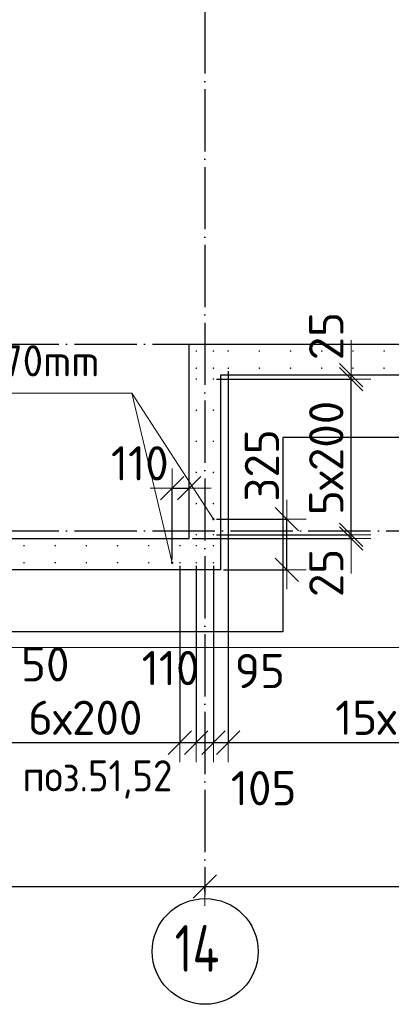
# Model space of a CAD drawing. Header units: millimetres. Extents: x 123094 to 184385, y 26948 to 48500.
# Tile 45 of 108: x 141852 to 144236, y 26958 to 33284. Entities that reach past the tile are written whole.
import ezdxf

# ---------------------------------------------------------------- set-up
doc = ezdxf.new("R2010")
doc.units = ezdxf.units.MM
doc.header["$PDMODE"] = 65
doc.linetypes.add('______11', pattern=[500, 400, -50, 0, -50])
doc.linetypes.add('______5', pattern=[1100, 800, -100, 100, -100])
for name, color, linetype, lineweight in [('Standard', 7, 'Continuous', 25), ('Арм.стержн. Выпуски', 180, 'Continuous', 35), ('Размерная линия_ общее', 7, 'Continuous', 13), ('Стена_ общее', 7, 'Continuous', 35), ('Фундамент_ общее', 7, 'Continuous', 35)]:
    doc.layers.add(name, color=color, linetype=linetype, lineweight=lineweight)
doc.layers.add('Осевая линия_ общее', color=7, linetype='______5', lineweight=13, true_color=0xa0a0a0)
doc.styles.add('ISOCPEUR', font='ISOCPEUR')
doc.dimstyles.new('DIMSTYLE_3', dxfattribs={"dimtxt": 220, "dimasz": 250, "dimexe": 0, "dimexo": 0, "dimgap": 110, "dimtad": 2, "dimdec": 0, "dimrnd": 5, "dimzin": 12, "dimdsep": 46, "dimtxsty": 'ISOCPEUR', "dimblk1": 'ALL_ML_STRICH', "dimblk2": 'ALL_ML_STRICH', "dimsah": 1, "dimcen": 0, "dimclrd": 7, "dimclre": 256, "dimclrt": 7, "dimadec": 0, "dimazin": 0, "dimtfac": 1, "dimtdec": 0, "dimtix": 1, "dimtmove": 2, "dimatfit": 3, "dimfxl": 0, "dimtzin": 0, "dimlwd": 0, "dimlwe": -3, "dimarcsym": 0})
doc.dimstyles.new('DIMSTYLE_5', dxfattribs={"dimtxt": 220, "dimasz": 250, "dimexe": 0, "dimexo": 0, "dimgap": 110, "dimtad": 2, "dimdec": 0, "dimrnd": 5, "dimzin": 12, "dimdsep": 46, "dimtxsty": 'ISOCPEUR', "dimblk1": 'ALL_ML_STRICH', "dimblk2": 'ALL_ML_STRICH', "dimsah": 1, "dimcen": 0, "dimclrd": 7, "dimclre": 256, "dimclrt": 7, "dimadec": 0, "dimazin": 0, "dimtfac": 1, "dimtdec": 0, "dimtix": 1, "dimtmove": 2, "dimatfit": 3, "dimfxl": 0, "dimtvp": 1.2, "dimtzin": 0, "dimlwd": 0, "dimlwe": -3, "dimarcsym": 0})
doc.dimstyles.new('DIMSTYLE_7', dxfattribs={"dimtxt": 220, "dimasz": 250, "dimexe": 0, "dimexo": 0, "dimgap": 110, "dimtad": 0, "dimdec": 0, "dimrnd": 5, "dimzin": 12, "dimdsep": 46, "dimtxsty": 'ISOCPEUR', "dimblk1": 'ALL_ML_STRICH', "dimblk2": 'ALL_ML_STRICH', "dimsah": 1, "dimcen": 0, "dimclrd": 7, "dimclre": 256, "dimclrt": 7, "dimadec": 0, "dimazin": 0, "dimtfac": 1, "dimtdec": 0, "dimtix": 1, "dimtmove": 2, "dimatfit": 3, "dimfxl": 0, "dimtvp": 1.2, "dimtzin": 0, "dimlwd": 0, "dimlwe": -3, "dimarcsym": 0})

# ---------------------------------------------------------------- blocks, each defined once
blk = doc.blocks.new('ALL_ML_STRICH')
at = {"color": 0, "linetype": 'ByBlock', "lineweight": -2}
for p, q in [((-0.3, -0.3), (0.3, 0.3)), ((0, -0.5), (0, 0.5)), ((-1, 0), (0.5, 0))]:
    blk.add_line(p, q, dxfattribs=at)
blk = doc.blocks.new('*D31')
at = {"layer": 'DEFPOINTS', "color": 7, "linetype": 'Continuous', "lineweight": 13, "transparency": 33554687}
for p in [(139740, 27715.7), (139740, 27662.1), (143040, 27662.1)]:
    blk.add_point(p, dxfattribs=at)
at = {"layer": 'Размерная линия_ общее', "color": 253, "linetype": 'Continuous', "lineweight": -2, "true_color": 0xa0a0a0, "transparency": 33554687}
for p, q in [((139740, 27682.1), (139740, 27715.7)), ((143040, 27682.1), (143040, 27715.7))]:
    blk.add_line(p, q, dxfattribs=at)
at = {"layer": 'Размерная линия_ общее', "color": 7, "linetype": 'Continuous', "lineweight": -2, "transparency": 33554687}
blk.add_line((139740, 27715.7), (143040, 27715.7), dxfattribs=at)
at = {"layer": 'Размерная линия_ общее', "color": 7, "linetype": 'Continuous', "lineweight": 13, "transparency": 33554687, "xscale": 250, "yscale": 250, "zscale": 250, "rotation": 180}
blk.add_blockref('ALL_ML_STRICH', (139740, 27715.7), dxfattribs=at)
at = {"layer": 'Размерная линия_ общее', "color": 7, "linetype": 'Continuous', "lineweight": 13, "transparency": 33554687, "xscale": 250, "yscale": 250, "zscale": 250}
blk.add_blockref('ALL_ML_STRICH', (143040, 27715.7), dxfattribs=at)
at = {"layer": 'Размерная линия_ общее', "color": 7, "linetype": 'Continuous', "lineweight": 13, "transparency": 33554687, "insert": (141401, 27875.7), "char_height": 220, "width": 880, "attachment_point": 5, "style": 'ISOCPEUR'}
blk.add_mtext('\\A1;{3300}', dxfattribs=at)
blk = doc.blocks.new('*D32')
at = {"layer": 'DEFPOINTS', "color": 7, "linetype": 'Continuous', "lineweight": 13, "transparency": 33554687}
for p in [(143040, 27715.7), (143040, 27662.1), (146340, 27662.1)]:
    blk.add_point(p, dxfattribs=at)
at = {"layer": 'Размерная линия_ общее', "color": 253, "linetype": 'Continuous', "lineweight": -2, "true_color": 0xa0a0a0, "transparency": 33554687}
for p, q in [((143040, 27682.1), (143040, 27715.7)), ((146340, 27682.1), (146340, 27715.7))]:
    blk.add_line(p, q, dxfattribs=at)
at = {"layer": 'Размерная линия_ общее', "color": 7, "linetype": 'Continuous', "lineweight": -2, "transparency": 33554687}
blk.add_line((143040, 27715.7), (146340, 27715.7), dxfattribs=at)
at = {"layer": 'Размерная линия_ общее', "color": 7, "linetype": 'Continuous', "lineweight": 13, "transparency": 33554687, "xscale": 250, "yscale": 250, "zscale": 250, "rotation": 180}
blk.add_blockref('ALL_ML_STRICH', (143040, 27715.7), dxfattribs=at)
at = {"layer": 'Размерная линия_ общее', "color": 7, "linetype": 'Continuous', "lineweight": 13, "transparency": 33554687, "xscale": 250, "yscale": 250, "zscale": 250}
blk.add_blockref('ALL_ML_STRICH', (146340, 27715.7), dxfattribs=at)
at = {"layer": 'Размерная линия_ общее', "color": 7, "linetype": 'Continuous', "lineweight": 13, "transparency": 33554687, "insert": (144701, 27875.7), "char_height": 220, "width": 880, "attachment_point": 5, "style": 'ISOCPEUR'}
blk.add_mtext('\\A1;{3300}', dxfattribs=at)
blk = doc.blocks.new('*D87')
at = {"layer": 'DEFPOINTS', "color": 7, "linetype": 'Continuous', "lineweight": 13, "transparency": 33554687}
for p in [(142830, 30274.4), (142940, 30155.8), (142830, 29795)]:
    blk.add_point(p, dxfattribs=at)
at = {"layer": 'Размерная линия_ общее', "color": 253, "linetype": 'Continuous', "lineweight": -2, "true_color": 0xa0a0a0, "transparency": 33554687}
for p, q in [((142830, 29815), (142830, 30274.4)), ((142940, 30175.8), (142940, 30274.4))]:
    blk.add_line(p, q, dxfattribs=at)
at = {"layer": 'Размерная линия_ общее', "color": 7, "linetype": 'Continuous', "lineweight": -2, "transparency": 33554687}
blk.add_line((142830, 30274.4), (142940, 30274.4), dxfattribs=at)
at = {"layer": 'Размерная линия_ общее', "color": 7, "linetype": 'Continuous', "lineweight": 13, "transparency": 33554687, "xscale": 250, "yscale": 250, "zscale": 250}
blk.add_blockref('ALL_ML_STRICH', (142940, 30274.4), dxfattribs=at)
at = {"layer": 'Размерная линия_ общее', "color": 7, "linetype": 'Continuous', "lineweight": 13, "transparency": 33554687, "xscale": 250, "yscale": 250, "zscale": 250, "rotation": 180}
blk.add_blockref('ALL_ML_STRICH', (142830, 30274.4), dxfattribs=at)
at = {"layer": 'Размерная линия_ общее', "color": 7, "linetype": 'Continuous', "lineweight": 13, "transparency": 33554687, "insert": (142622.9, 30433.7), "char_height": 220, "width": 660, "attachment_point": 5, "style": 'ISOCPEUR'}
blk.add_mtext('\\A1;{110}', dxfattribs=at)
blk = doc.blocks.new('*D88')
at = {"layer": 'DEFPOINTS', "color": 7, "linetype": 'Continuous', "lineweight": 13, "transparency": 33554687}
for p in [(142940, 29950), (143095, 29975), (143978.9, 29950)]:
    blk.add_point(p, dxfattribs=at)
at = {"layer": 'Размерная линия_ общее', "color": 253, "linetype": 'Continuous', "lineweight": -2, "true_color": 0xa0a0a0, "transparency": 33554687}
for p, q in [((142960, 29950), (143978.9, 29950)), ((143115, 29975), (143978.9, 29975))]:
    blk.add_line(p, q, dxfattribs=at)
at = {"layer": 'Размерная линия_ общее', "color": 7, "linetype": 'Continuous', "lineweight": -2, "transparency": 33554687}
blk.add_line((143978.9, 29950), (143978.9, 29975), dxfattribs=at)
at = {"layer": 'Размерная линия_ общее', "color": 7, "linetype": 'Continuous', "lineweight": 13, "transparency": 33554687, "xscale": 250, "yscale": 250, "zscale": 250}
for p, rotation in [((143978.9, 29950), 270), ((143978.9, 29975), 90)]:
    blk.add_blockref('ALL_ML_STRICH', p, dxfattribs=dict(at, rotation=rotation))
at = {"layer": 'Размерная линия_ общее', "color": 7, "linetype": 'Continuous', "lineweight": 13, "transparency": 33554687, "insert": (143819.3, 29729.5), "char_height": 220, "width": 440, "attachment_point": 5, "rotation": 90, "style": 'ISOCPEUR'}
blk.add_mtext('\\A1;{25}', dxfattribs=at)
blk = doc.blocks.new('*D89')
at = {"layer": 'DEFPOINTS', "color": 7, "linetype": 'Continuous', "lineweight": 13, "transparency": 33554687}
for p in [(143095, 30975), (143095, 29975), (143978.9, 29975)]:
    blk.add_point(p, dxfattribs=at)
at = {"layer": 'Размерная линия_ общее', "color": 253, "linetype": 'Continuous', "lineweight": -2, "true_color": 0xa0a0a0, "transparency": 33554687}
for p, q in [((143115, 30975), (143978.9, 30975)), ((143115, 29975), (143978.9, 29975))]:
    blk.add_line(p, q, dxfattribs=at)
at = {"layer": 'Размерная линия_ общее', "color": 7, "linetype": 'Continuous', "lineweight": -2, "transparency": 33554687}
blk.add_line((143978.9, 29975), (143978.9, 30975), dxfattribs=at)
at = {"layer": 'Размерная линия_ общее', "color": 7, "linetype": 'Continuous', "lineweight": 13, "transparency": 33554687, "xscale": 250, "yscale": 250, "zscale": 250}
for p, rotation in [((143978.9, 30975), 90), ((143978.9, 29975), 270)]:
    blk.add_blockref('ALL_ML_STRICH', p, dxfattribs=dict(at, rotation=rotation))
at = {"layer": 'Размерная линия_ общее', "color": 7, "linetype": 'Continuous', "lineweight": 13, "transparency": 33554687, "insert": (143708.9, 30101), "char_height": 220, "width": 11, "attachment_point": 1, "rotation": 90, "line_spacing_factor": 0.60241, "style": 'ISOCPEUR'}
blk.add_mtext('5х200', dxfattribs=at)
blk = doc.blocks.new('*D90')
at = {"layer": 'DEFPOINTS', "color": 7, "linetype": 'Continuous', "lineweight": 13, "transparency": 33554687}
for p in [(143585.3, 31000), (143095, 30975), (143978.9, 30975)]:
    blk.add_point(p, dxfattribs=at)
at = {"layer": 'Размерная линия_ общее', "color": 253, "linetype": 'Continuous', "lineweight": -2, "true_color": 0xa0a0a0, "transparency": 33554687}
for p, q in [((143978.9, 31000), (143978.9, 31000)), ((143115, 30975), (143978.9, 30975))]:
    blk.add_line(p, q, dxfattribs=at)
at = {"layer": 'Размерная линия_ общее', "color": 7, "linetype": 'Continuous', "lineweight": -2, "transparency": 33554687}
blk.add_line((143978.9, 30975), (143978.9, 31000), dxfattribs=at)
at = {"layer": 'Размерная линия_ общее', "color": 7, "linetype": 'Continuous', "lineweight": 13, "transparency": 33554687, "xscale": 250, "yscale": 250, "zscale": 250}
for p, rotation in [((143978.9, 30975), 270), ((143978.9, 31000), 90)]:
    blk.add_blockref('ALL_ML_STRICH', p, dxfattribs=dict(at, rotation=rotation))
at = {"layer": 'Размерная линия_ общее', "color": 7, "linetype": 'Continuous', "lineweight": 13, "transparency": 33554687, "insert": (143818.8, 31250.8), "char_height": 220, "width": 440, "attachment_point": 5, "rotation": 90, "style": 'ISOCPEUR'}
blk.add_mtext('\\A1;{25}', dxfattribs=at)
blk = doc.blocks.new('*D91')
at = {"layer": 'DEFPOINTS', "color": 7, "linetype": 'Continuous', "lineweight": 13, "transparency": 33554687}
for p in [(143095, 30075), (143140, 29750), (143565.7, 29750)]:
    blk.add_point(p, dxfattribs=at)
at = {"layer": 'Размерная линия_ общее', "color": 253, "linetype": 'Continuous', "lineweight": -2, "true_color": 0xa0a0a0, "transparency": 33554687}
for p, q in [((143115, 30075), (143565.7, 30075)), ((143160, 29750), (143565.7, 29750))]:
    blk.add_line(p, q, dxfattribs=at)
at = {"layer": 'Размерная линия_ общее', "color": 7, "linetype": 'Continuous', "lineweight": -2, "transparency": 33554687}
blk.add_line((143565.7, 29750), (143565.7, 30075), dxfattribs=at)
at = {"layer": 'Размерная линия_ общее', "color": 7, "linetype": 'Continuous', "lineweight": 13, "transparency": 33554687, "xscale": 250, "yscale": 250, "zscale": 250}
for p, rotation in [((143565.7, 30075), 90), ((143565.7, 29750), 270)]:
    blk.add_blockref('ALL_ML_STRICH', p, dxfattribs=dict(at, rotation=rotation))
at = {"layer": 'Размерная линия_ общее', "color": 7, "linetype": 'Continuous', "lineweight": 13, "transparency": 33554687, "insert": (143406, 30420), "char_height": 220, "width": 660, "attachment_point": 5, "rotation": 90, "style": 'ISOCPEUR'}
blk.add_mtext('\\A1;{325}', dxfattribs=at)
blk = doc.blocks.new('*D579')
at = {"layer": 'DEFPOINTS', "color": 7, "linetype": 'Continuous', "lineweight": 13, "transparency": 33554687}
for p in [(143190, 31045), (143095, 28859), (143095, 28639)]:
    blk.add_point(p, dxfattribs=at)
at = {"layer": 'Размерная линия_ общее', "color": 253, "linetype": 'Continuous', "lineweight": -2, "true_color": 0xa0a0a0, "transparency": 33554687}
for p, q in [((143190, 31025), (143190, 28639)), ((143095, 28639), (143095, 28639))]:
    blk.add_line(p, q, dxfattribs=at)
at = {"layer": 'Размерная линия_ общее', "color": 7, "linetype": 'Continuous', "lineweight": -2, "transparency": 33554687}
blk.add_line((143095, 28639), (143190, 28639), dxfattribs=at)
at = {"layer": 'Размерная линия_ общее', "color": 7, "linetype": 'Continuous', "lineweight": 13, "transparency": 33554687, "xscale": 250, "yscale": 250, "zscale": 250}
blk.add_blockref('ALL_ML_STRICH', (143190, 28639), dxfattribs=at)
at = {"layer": 'Размерная линия_ общее', "color": 7, "linetype": 'Continuous', "lineweight": 13, "transparency": 33554687, "xscale": 250, "yscale": 250, "zscale": 250, "rotation": 180}
blk.add_blockref('ALL_ML_STRICH', (143095, 28639), dxfattribs=at)
at = {"layer": 'Размерная линия_ общее', "color": 7, "linetype": 'Continuous', "lineweight": 13, "transparency": 33554687, "insert": (143393.1, 29099.2), "char_height": 220, "width": 440, "attachment_point": 5, "style": 'ISOCPEUR'}
blk.add_mtext('\\A1;{95}', dxfattribs=at)
blk = doc.blocks.new('*D580')
at = {"layer": 'DEFPOINTS', "color": 7, "linetype": 'Continuous', "lineweight": 13, "transparency": 33554687}
for p in [(143190, 31045), (146190, 31045), (143190, 28639)]:
    blk.add_point(p, dxfattribs=at)
at = {"layer": 'Размерная линия_ общее', "color": 253, "linetype": 'Continuous', "lineweight": -2, "true_color": 0xa0a0a0, "transparency": 33554687}
for p, q in [((143190, 31025), (143190, 28639)), ((146190, 31025), (146190, 28639))]:
    blk.add_line(p, q, dxfattribs=at)
at = {"layer": 'Размерная линия_ общее', "color": 7, "linetype": 'Continuous', "lineweight": -2, "transparency": 33554687}
blk.add_line((143190, 28639), (146190, 28639), dxfattribs=at)
at = {"layer": 'Размерная линия_ общее', "color": 7, "linetype": 'Continuous', "lineweight": 13, "transparency": 33554687, "xscale": 250, "yscale": 250, "zscale": 250, "rotation": 180}
blk.add_blockref('ALL_ML_STRICH', (143190, 28639), dxfattribs=at)
at = {"layer": 'Размерная линия_ общее', "color": 7, "linetype": 'Continuous', "lineweight": 13, "transparency": 33554687, "xscale": 250, "yscale": 250, "zscale": 250}
blk.add_blockref('ALL_ML_STRICH', (146190, 28639), dxfattribs=at)
at = {"layer": 'Размерная линия_ общее', "color": 7, "linetype": 'Continuous', "lineweight": 13, "transparency": 33554687, "insert": (143876, 28909), "char_height": 220, "width": 11, "attachment_point": 1, "line_spacing_factor": 0.60241, "style": 'ISOCPEUR'}
blk.add_mtext('15х200=3000', dxfattribs=at)
blk = doc.blocks.new('*D635')
at = {"layer": 'DEFPOINTS', "color": 7, "linetype": 'Continuous', "lineweight": 13, "transparency": 33554687}
for p in [(141680, 29795), (141630, 29770), (141630, 28639)]:
    blk.add_point(p, dxfattribs=at)
at = {"layer": 'Размерная линия_ общее', "color": 253, "linetype": 'Continuous', "lineweight": -2, "true_color": 0xa0a0a0, "transparency": 33554687}
for p, q in [((141630, 29750), (141630, 28639)), ((141680, 29775), (141680, 28639))]:
    blk.add_line(p, q, dxfattribs=at)
at = {"layer": 'Размерная линия_ общее', "color": 7, "linetype": 'Continuous', "lineweight": -2, "transparency": 33554687}
blk.add_line((141630, 28639), (141680, 28639), dxfattribs=at)
at = {"layer": 'Размерная линия_ общее', "color": 7, "linetype": 'Continuous', "lineweight": 13, "transparency": 33554687, "xscale": 250, "yscale": 250, "zscale": 250}
blk.add_blockref('ALL_ML_STRICH', (141680, 28639), dxfattribs=at)
at = {"layer": 'Размерная линия_ общее', "color": 7, "linetype": 'Continuous', "lineweight": 13, "transparency": 33554687, "xscale": 250, "yscale": 250, "zscale": 250, "rotation": 180}
blk.add_blockref('ALL_ML_STRICH', (141630, 28639), dxfattribs=at)
at = {"layer": 'Размерная линия_ общее', "color": 7, "linetype": 'Continuous', "lineweight": 13, "transparency": 33554687, "insert": (142016.2, 29142.4), "char_height": 220, "width": 440, "attachment_point": 5, "style": 'ISOCPEUR'}
blk.add_mtext('\\A1;{50}', dxfattribs=at)
blk = doc.blocks.new('*D636')
at = {"layer": 'DEFPOINTS', "color": 7, "linetype": 'Continuous', "lineweight": 13, "transparency": 33554687}
for p in [(141680, 29795), (142880, 29795), (141680, 28639)]:
    blk.add_point(p, dxfattribs=at)
at = {"layer": 'Размерная линия_ общее', "color": 253, "linetype": 'Continuous', "lineweight": -2, "true_color": 0xa0a0a0, "transparency": 33554687}
for p, q in [((141680, 29775), (141680, 28639)), ((142880, 29775), (142880, 28639))]:
    blk.add_line(p, q, dxfattribs=at)
at = {"layer": 'Размерная линия_ общее', "color": 7, "linetype": 'Continuous', "lineweight": -2, "transparency": 33554687}
blk.add_line((141680, 28639), (142880, 28639), dxfattribs=at)
at = {"layer": 'Размерная линия_ общее', "color": 7, "linetype": 'Continuous', "lineweight": 13, "transparency": 33554687, "xscale": 250, "yscale": 250, "zscale": 250, "rotation": 180}
blk.add_blockref('ALL_ML_STRICH', (141680, 28639), dxfattribs=at)
at = {"layer": 'Размерная линия_ общее', "color": 7, "linetype": 'Continuous', "lineweight": 13, "transparency": 33554687, "xscale": 250, "yscale": 250, "zscale": 250}
blk.add_blockref('ALL_ML_STRICH', (142880, 28639), dxfattribs=at)
at = {"layer": 'Размерная линия_ общее', "color": 7, "linetype": 'Continuous', "lineweight": 13, "transparency": 33554687, "insert": (141906, 28909), "char_height": 220, "width": 11, "attachment_point": 1, "line_spacing_factor": 0.60241, "style": 'ISOCPEUR'}
blk.add_mtext('6х200', dxfattribs=at)
blk = doc.blocks.new('*D637')
at = {"layer": 'DEFPOINTS', "color": 7, "linetype": 'Continuous', "lineweight": 13, "transparency": 33554687}
for p in [(142880, 29795), (142985, 29795), (142880, 28639)]:
    blk.add_point(p, dxfattribs=at)
at = {"layer": 'Размерная линия_ общее', "color": 253, "linetype": 'Continuous', "lineweight": -2, "true_color": 0xa0a0a0, "transparency": 33554687}
for p, q in [((142880, 29775), (142880, 28639)), ((142985, 29775), (142985, 28639))]:
    blk.add_line(p, q, dxfattribs=at)
at = {"layer": 'Размерная линия_ общее', "color": 7, "linetype": 'Continuous', "lineweight": -2, "transparency": 33554687}
blk.add_line((142880, 28639), (142985, 28639), dxfattribs=at)
at = {"layer": 'Размерная линия_ общее', "color": 7, "linetype": 'Continuous', "lineweight": 13, "transparency": 33554687, "xscale": 250, "yscale": 250, "zscale": 250}
blk.add_blockref('ALL_ML_STRICH', (142985, 28639), dxfattribs=at)
at = {"layer": 'Размерная линия_ общее', "color": 7, "linetype": 'Continuous', "lineweight": 13, "transparency": 33554687, "xscale": 250, "yscale": 250, "zscale": 250, "rotation": 180}
blk.add_blockref('ALL_ML_STRICH', (142880, 28639), dxfattribs=at)
at = {"layer": 'Размерная линия_ общее', "color": 7, "linetype": 'Continuous', "lineweight": 13, "transparency": 33554687, "insert": (143417.2, 28346.4), "char_height": 220, "width": 660, "attachment_point": 5, "style": 'ISOCPEUR'}
blk.add_mtext('\\A1;{105}', dxfattribs=at)
blk = doc.blocks.new('*D638')
at = {"layer": 'DEFPOINTS', "color": 7, "linetype": 'Continuous', "lineweight": 13, "transparency": 33554687}
for p in [(142985, 29795), (143095, 29795), (142985, 28639)]:
    blk.add_point(p, dxfattribs=at)
at = {"layer": 'Размерная линия_ общее', "color": 253, "linetype": 'Continuous', "lineweight": -2, "true_color": 0xa0a0a0, "transparency": 33554687}
for p, q in [((142985, 29775), (142985, 28639)), ((143095, 29775), (143095, 28639))]:
    blk.add_line(p, q, dxfattribs=at)
at = {"layer": 'Размерная линия_ общее', "color": 7, "linetype": 'Continuous', "lineweight": -2, "transparency": 33554687}
blk.add_line((142985, 28639), (143095, 28639), dxfattribs=at)
at = {"layer": 'Размерная линия_ общее', "color": 7, "linetype": 'Continuous', "lineweight": 13, "transparency": 33554687, "xscale": 250, "yscale": 250, "zscale": 250}
blk.add_blockref('ALL_ML_STRICH', (143095, 28639), dxfattribs=at)
at = {"layer": 'Размерная линия_ общее', "color": 7, "linetype": 'Continuous', "lineweight": 13, "transparency": 33554687, "xscale": 250, "yscale": 250, "zscale": 250, "rotation": 180}
blk.add_blockref('ALL_ML_STRICH', (142985, 28639), dxfattribs=at)
at = {"layer": 'Размерная линия_ общее', "color": 7, "linetype": 'Continuous', "lineweight": 13, "transparency": 33554687, "insert": (142820.4, 29118.2), "char_height": 220, "width": 660, "attachment_point": 5, "style": 'ISOCPEUR'}
blk.add_mtext('\\A1;{110}', dxfattribs=at)

msp = doc.modelspace()

# ---------------------------------------------------------------- hatches: boundary and pattern name
at = {"layer": 'Арм.стержн. Выпуски', "linetype": 'Continuous', "lineweight": 35, "transparency": 33554687}
for color, points in [(4, [(142990, 31155), (142989.6, 31156.9), (142988.5, 31158.5), (142986.9, 31159.6), (142985, 31160), (142983.1, 31159.6), (142981.5, 31158.5), (142980.4, 31156.9), (142980, 31155), (142980.4, 31153.1), (142981.5, 31151.5), (142983.1, 31150.4), (142985, 31150), (142986.9, 31150.4), (142988.5, 31151.5), (142989.6, 31153.1)]), (4, [(143100, 31155), (143099.6, 31156.9), (143098.5, 31158.5), (143096.9, 31159.6), (143095, 31160), (143093.1, 31159.6), (143091.5, 31158.5), (143090.4, 31156.9), (143090, 31155), (143090.4, 31153.1), (143091.5, 31151.5), (143093.1, 31150.4), (143095, 31150), (143096.9, 31150.4), (143098.5, 31151.5), (143099.6, 31153.1)]), (4, [(143195, 31155), (143194.6, 31156.9), (143193.5, 31158.5), (143191.9, 31159.6), (143190, 31160), (143188.1, 31159.6), (143186.5, 31158.5), (143185.4, 31156.9), (143185, 31155), (143185.4, 31153.1), (143186.5, 31151.5), (143188.1, 31150.4), (143190, 31150), (143191.9, 31150.4), (143193.5, 31151.5), (143194.6, 31153.1)]), (4, [(143395, 31155), (143394.6, 31156.9), (143393.5, 31158.5), (143391.9, 31159.6), (143390, 31160), (143388.1, 31159.6), (143386.5, 31158.5), (143385.4, 31156.9), (143385, 31155), (143385.4, 31153.1), (143386.5, 31151.5), (143388.1, 31150.4), (143390, 31150), (143391.9, 31150.4), (143393.5, 31151.5), (143394.6, 31153.1)]), (4, [(143595, 31155), (143594.6, 31156.9), (143593.5, 31158.5), (143591.9, 31159.6), (143590, 31160), (143588.1, 31159.6), (143586.5, 31158.5), (143585.4, 31156.9), (143585, 31155), (143585.4, 31153.1), (143586.5, 31151.5), (143588.1, 31150.4), (143590, 31150), (143591.9, 31150.4), (143593.5, 31151.5), (143594.6, 31153.1)]), (4, [(143795, 31155), (143794.6, 31156.9), (143793.5, 31158.5), (143791.9, 31159.6), (143790, 31160), (143788.1, 31159.6), (143786.5, 31158.5), (143785.4, 31156.9), (143785, 31155), (143785.4, 31153.1), (143786.5, 31151.5), (143788.1, 31150.4), (143790, 31150), (143791.9, 31150.4), (143793.5, 31151.5), (143794.6, 31153.1)]), (4, [(143995, 31155), (143994.6, 31156.9), (143993.5, 31158.5), (143991.9, 31159.6), (143990, 31160), (143988.1, 31159.6), (143986.5, 31158.5), (143985.4, 31156.9), (143985, 31155), (143985.4, 31153.1), (143986.5, 31151.5), (143988.1, 31150.4), (143990, 31150), (143991.9, 31150.4), (143993.5, 31151.5), (143994.6, 31153.1)]), (4, [(144195, 31155), (144194.6, 31156.9), (144193.5, 31158.5), (144191.9, 31159.6), (144190, 31160), (144188.1, 31159.6), (144186.5, 31158.5), (144185.4, 31156.9), (144185, 31155), (144185.4, 31153.1), (144186.5, 31151.5), (144188.1, 31150.4), (144190, 31150), (144191.9, 31150.4), (144193.5, 31151.5), (144194.6, 31153.1)]), (4, [(142990, 31045), (142989.6, 31046.9), (142988.5, 31048.5), (142986.9, 31049.6), (142985, 31050), (142983.1, 31049.6), (142981.5, 31048.5), (142980.4, 31046.9), (142980, 31045), (142980.4, 31043.1), (142981.5, 31041.5), (142983.1, 31040.4), (142985, 31040), (142986.9, 31040.4), (142988.5, 31041.5), (142989.6, 31043.1)]), (4, [(143100, 31045), (143099.6, 31046.9), (143098.5, 31048.5), (143096.9, 31049.6), (143095, 31050), (143093.1, 31049.6), (143091.5, 31048.5), (143090.4, 31046.9), (143090, 31045), (143090.4, 31043.1), (143091.5, 31041.5), (143093.1, 31040.4), (143095, 31040), (143096.9, 31040.4), (143098.5, 31041.5), (143099.6, 31043.1)]), (4, [(143195, 31045), (143194.6, 31046.9), (143193.5, 31048.5), (143191.9, 31049.6), (143190, 31050), (143188.1, 31049.6), (143186.5, 31048.5), (143185.4, 31046.9), (143185, 31045), (143185.4, 31043.1), (143186.5, 31041.5), (143188.1, 31040.4), (143190, 31040), (143191.9, 31040.4), (143193.5, 31041.5), (143194.6, 31043.1)]), (4, [(143395, 31045), (143394.6, 31046.9), (143393.5, 31048.5), (143391.9, 31049.6), (143390, 31050), (143388.1, 31049.6), (143386.5, 31048.5), (143385.4, 31046.9), (143385, 31045), (143385.4, 31043.1), (143386.5, 31041.5), (143388.1, 31040.4), (143390, 31040), (143391.9, 31040.4), (143393.5, 31041.5), (143394.6, 31043.1)]), (4, [(143595, 31045), (143594.6, 31046.9), (143593.5, 31048.5), (143591.9, 31049.6), (143590, 31050), (143588.1, 31049.6), (143586.5, 31048.5), (143585.4, 31046.9), (143585, 31045), (143585.4, 31043.1), (143586.5, 31041.5), (143588.1, 31040.4), (143590, 31040), (143591.9, 31040.4), (143593.5, 31041.5), (143594.6, 31043.1)]), (4, [(143795, 31045), (143794.6, 31046.9), (143793.5, 31048.5), (143791.9, 31049.6), (143790, 31050), (143788.1, 31049.6), (143786.5, 31048.5), (143785.4, 31046.9), (143785, 31045), (143785.4, 31043.1), (143786.5, 31041.5), (143788.1, 31040.4), (143790, 31040), (143791.9, 31040.4), (143793.5, 31041.5), (143794.6, 31043.1)]), (4, [(143995, 31045), (143994.6, 31046.9), (143993.5, 31048.5), (143991.9, 31049.6), (143990, 31050), (143988.1, 31049.6), (143986.5, 31048.5), (143985.4, 31046.9), (143985, 31045), (143985.4, 31043.1), (143986.5, 31041.5), (143988.1, 31040.4), (143990, 31040), (143991.9, 31040.4), (143993.5, 31041.5), (143994.6, 31043.1)]), (4, [(144195, 31045), (144194.6, 31046.9), (144193.5, 31048.5), (144191.9, 31049.6), (144190, 31050), (144188.1, 31049.6), (144186.5, 31048.5), (144185.4, 31046.9), (144185, 31045), (144185.4, 31043.1), (144186.5, 31041.5), (144188.1, 31040.4), (144190, 31040), (144191.9, 31040.4), (144193.5, 31041.5), (144194.6, 31043.1)]), (4, [(142990, 30975), (142989.6, 30976.9), (142988.5, 30978.5), (142986.9, 30979.6), (142985, 30980), (142983.1, 30979.6), (142981.5, 30978.5), (142980.4, 30976.9), (142980, 30975), (142980.4, 30973.1), (142981.5, 30971.5), (142983.1, 30970.4), (142985, 30970), (142986.9, 30970.4), (142988.5, 30971.5), (142989.6, 30973.1)]), (4, [(143100, 30975), (143099.6, 30976.9), (143098.5, 30978.5), (143096.9, 30979.6), (143095, 30980), (143093.1, 30979.6), (143091.5, 30978.5), (143090.4, 30976.9), (143090, 30975), (143090.4, 30973.1), (143091.5, 30971.5), (143093.1, 30970.4), (143095, 30970), (143096.9, 30970.4), (143098.5, 30971.5), (143099.6, 30973.1)]), (4, [(142990, 30775), (142989.6, 30776.9), (142988.5, 30778.5), (142986.9, 30779.6), (142985, 30780), (142983.1, 30779.6), (142981.5, 30778.5), (142980.4, 30776.9), (142980, 30775), (142980.4, 30773.1), (142981.5, 30771.5), (142983.1, 30770.4), (142985, 30770), (142986.9, 30770.4), (142988.5, 30771.5), (142989.6, 30773.1)]), (4, [(143100, 30775), (143099.6, 30776.9), (143098.5, 30778.5), (143096.9, 30779.6), (143095, 30780), (143093.1, 30779.6), (143091.5, 30778.5), (143090.4, 30776.9), (143090, 30775), (143090.4, 30773.1), (143091.5, 30771.5), (143093.1, 30770.4), (143095, 30770), (143096.9, 30770.4), (143098.5, 30771.5), (143099.6, 30773.1)]), (4, [(142990, 30575), (142989.6, 30576.9), (142988.5, 30578.5), (142986.9, 30579.6), (142985, 30580), (142983.1, 30579.6), (142981.5, 30578.5), (142980.4, 30576.9), (142980, 30575), (142980.4, 30573.1), (142981.5, 30571.5), (142983.1, 30570.4), (142985, 30570), (142986.9, 30570.4), (142988.5, 30571.5), (142989.6, 30573.1)]), (4, [(143100, 30575), (143099.6, 30576.9), (143098.5, 30578.5), (143096.9, 30579.6), (143095, 30580), (143093.1, 30579.6), (143091.5, 30578.5), (143090.4, 30576.9), (143090, 30575), (143090.4, 30573.1), (143091.5, 30571.5), (143093.1, 30570.4), (143095, 30570), (143096.9, 30570.4), (143098.5, 30571.5), (143099.6, 30573.1)]), (4, [(142990, 30375), (142989.6, 30376.9), (142988.5, 30378.5), (142986.9, 30379.6), (142985, 30380), (142983.1, 30379.6), (142981.5, 30378.5), (142980.4, 30376.9), (142980, 30375), (142980.4, 30373.1), (142981.5, 30371.5), (142983.1, 30370.4), (142985, 30370), (142986.9, 30370.4), (142988.5, 30371.5), (142989.6, 30373.1)]), (4, [(143100, 30375), (143099.6, 30376.9), (143098.5, 30378.5), (143096.9, 30379.6), (143095, 30380), (143093.1, 30379.6), (143091.5, 30378.5), (143090.4, 30376.9), (143090, 30375), (143090.4, 30373.1), (143091.5, 30371.5), (143093.1, 30370.4), (143095, 30370), (143096.9, 30370.4), (143098.5, 30371.5), (143099.6, 30373.1)]), (4, [(142990, 30175), (142989.6, 30176.9), (142988.5, 30178.5), (142986.9, 30179.6), (142985, 30180), (142983.1, 30179.6), (142981.5, 30178.5), (142980.4, 30176.9), (142980, 30175), (142980.4, 30173.1), (142981.5, 30171.5), (142983.1, 30170.4), (142985, 30170), (142986.9, 30170.4), (142988.5, 30171.5), (142989.6, 30173.1)]), (4, [(143100, 30175), (143099.6, 30176.9), (143098.5, 30178.5), (143096.9, 30179.6), (143095, 30180), (143093.1, 30179.6), (143091.5, 30178.5), (143090.4, 30176.9), (143090, 30175), (143090.4, 30173.1), (143091.5, 30171.5), (143093.1, 30170.4), (143095, 30170), (143096.9, 30170.4), (143098.5, 30171.5), (143099.6, 30173.1)]), (7, [(143103, 30075), (143102.4, 30078.1), (143100.7, 30080.7), (143098.1, 30082.4), (143095, 30083), (143091.9, 30082.4), (143089.3, 30080.7), (143087.6, 30078.1), (143087, 30075), (143087.6, 30071.9), (143089.3, 30069.3), (143091.9, 30067.6), (143095, 30067), (143098.1, 30067.6), (143100.7, 30069.3), (143102.4, 30071.9)]), (4, [(142990, 29975), (142989.6, 29976.9), (142988.5, 29978.5), (142986.9, 29979.6), (142985, 29980), (142983.1, 29979.6), (142981.5, 29978.5), (142980.4, 29976.9), (142980, 29975), (142980.4, 29973.1), (142981.5, 29971.5), (142983.1, 29970.4), (142985, 29970), (142986.9, 29970.4), (142988.5, 29971.5), (142989.6, 29973.1)]), (4, [(143100, 29975), (143099.6, 29976.9), (143098.5, 29978.5), (143096.9, 29979.6), (143095, 29980), (143093.1, 29979.6), (143091.5, 29978.5), (143090.4, 29976.9), (143090, 29975), (143090.4, 29973.1), (143091.5, 29971.5), (143093.1, 29970.4), (143095, 29970), (143096.9, 29970.4), (143098.5, 29971.5), (143099.6, 29973.1)]), (4, [(141885, 29905), (141884.6, 29906.9), (141883.5, 29908.5), (141881.9, 29909.6), (141880, 29910), (141878.1, 29909.6), (141876.5, 29908.5), (141875.4, 29906.9), (141875, 29905), (141875.4, 29903.1), (141876.5, 29901.5), (141878.1, 29900.4), (141880, 29900), (141881.9, 29900.4), (141883.5, 29901.5), (141884.6, 29903.1)]), (4, [(142085, 29905), (142084.6, 29906.9), (142083.5, 29908.5), (142081.9, 29909.6), (142080, 29910), (142078.1, 29909.6), (142076.5, 29908.5), (142075.4, 29906.9), (142075, 29905), (142075.4, 29903.1), (142076.5, 29901.5), (142078.1, 29900.4), (142080, 29900), (142081.9, 29900.4), (142083.5, 29901.5), (142084.6, 29903.1)]), (4, [(142285, 29905), (142284.6, 29906.9), (142283.5, 29908.5), (142281.9, 29909.6), (142280, 29910), (142278.1, 29909.6), (142276.5, 29908.5), (142275.4, 29906.9), (142275, 29905), (142275.4, 29903.1), (142276.5, 29901.5), (142278.1, 29900.4), (142280, 29900), (142281.9, 29900.4), (142283.5, 29901.5), (142284.6, 29903.1)]), (4, [(142485, 29905), (142484.6, 29906.9), (142483.5, 29908.5), (142481.9, 29909.6), (142480, 29910), (142478.1, 29909.6), (142476.5, 29908.5), (142475.4, 29906.9), (142475, 29905), (142475.4, 29903.1), (142476.5, 29901.5), (142478.1, 29900.4), (142480, 29900), (142481.9, 29900.4), (142483.5, 29901.5), (142484.6, 29903.1)]), (4, [(142685, 29905), (142684.6, 29906.9), (142683.5, 29908.5), (142681.9, 29909.6), (142680, 29910), (142678.1, 29909.6), (142676.5, 29908.5), (142675.4, 29906.9), (142675, 29905), (142675.4, 29903.1), (142676.5, 29901.5), (142678.1, 29900.4), (142680, 29900), (142681.9, 29900.4), (142683.5, 29901.5), (142684.6, 29903.1)]), (4, [(142885, 29905), (142884.6, 29906.9), (142883.5, 29908.5), (142881.9, 29909.6), (142880, 29910), (142878.1, 29909.6), (142876.5, 29908.5), (142875.4, 29906.9), (142875, 29905), (142875.4, 29903.1), (142876.5, 29901.5), (142878.1, 29900.4), (142880, 29900), (142881.9, 29900.4), (142883.5, 29901.5), (142884.6, 29903.1)]), (4, [(142990, 29905), (142989.6, 29906.9), (142988.5, 29908.5), (142986.9, 29909.6), (142985, 29910), (142983.1, 29909.6), (142981.5, 29908.5), (142980.4, 29906.9), (142980, 29905), (142980.4, 29903.1), (142981.5, 29901.5), (142983.1, 29900.4), (142985, 29900), (142986.9, 29900.4), (142988.5, 29901.5), (142989.6, 29903.1)]), (4, [(142990, 29905), (142989.6, 29906.9), (142988.5, 29908.5), (142986.9, 29909.6), (142985, 29910), (142983.1, 29909.6), (142981.5, 29908.5), (142980.4, 29906.9), (142980, 29905), (142980.4, 29903.1), (142981.5, 29901.5), (142983.1, 29900.4), (142985, 29900), (142986.9, 29900.4), (142988.5, 29901.5), (142989.6, 29903.1)]), (4, [(143100, 29905), (143099.6, 29906.9), (143098.5, 29908.5), (143096.9, 29909.6), (143095, 29910), (143093.1, 29909.6), (143091.5, 29908.5), (143090.4, 29906.9), (143090, 29905), (143090.4, 29903.1), (143091.5, 29901.5), (143093.1, 29900.4), (143095, 29900), (143096.9, 29900.4), (143098.5, 29901.5), (143099.6, 29903.1)]), (4, [(143100, 29905), (143099.6, 29906.9), (143098.5, 29908.5), (143096.9, 29909.6), (143095, 29910), (143093.1, 29909.6), (143091.5, 29908.5), (143090.4, 29906.9), (143090, 29905), (143090.4, 29903.1), (143091.5, 29901.5), (143093.1, 29900.4), (143095, 29900), (143096.9, 29900.4), (143098.5, 29901.5), (143099.6, 29903.1)]), (4, [(141885, 29795), (141884.6, 29796.9), (141883.5, 29798.5), (141881.9, 29799.6), (141880, 29800), (141878.1, 29799.6), (141876.5, 29798.5), (141875.4, 29796.9), (141875, 29795), (141875.4, 29793.1), (141876.5, 29791.5), (141878.1, 29790.4), (141880, 29790), (141881.9, 29790.4), (141883.5, 29791.5), (141884.6, 29793.1)]), (4, [(142085, 29795), (142084.6, 29796.9), (142083.5, 29798.5), (142081.9, 29799.6), (142080, 29800), (142078.1, 29799.6), (142076.5, 29798.5), (142075.4, 29796.9), (142075, 29795), (142075.4, 29793.1), (142076.5, 29791.5), (142078.1, 29790.4), (142080, 29790), (142081.9, 29790.4), (142083.5, 29791.5), (142084.6, 29793.1)]), (4, [(142285, 29795), (142284.6, 29796.9), (142283.5, 29798.5), (142281.9, 29799.6), (142280, 29800), (142278.1, 29799.6), (142276.5, 29798.5), (142275.4, 29796.9), (142275, 29795), (142275.4, 29793.1), (142276.5, 29791.5), (142278.1, 29790.4), (142280, 29790), (142281.9, 29790.4), (142283.5, 29791.5), (142284.6, 29793.1)]), (4, [(142485, 29795), (142484.6, 29796.9), (142483.5, 29798.5), (142481.9, 29799.6), (142480, 29800), (142478.1, 29799.6), (142476.5, 29798.5), (142475.4, 29796.9), (142475, 29795), (142475.4, 29793.1), (142476.5, 29791.5), (142478.1, 29790.4), (142480, 29790), (142481.9, 29790.4), (142483.5, 29791.5), (142484.6, 29793.1)]), (4, [(142685, 29795), (142684.6, 29796.9), (142683.5, 29798.5), (142681.9, 29799.6), (142680, 29800), (142678.1, 29799.6), (142676.5, 29798.5), (142675.4, 29796.9), (142675, 29795), (142675.4, 29793.1), (142676.5, 29791.5), (142678.1, 29790.4), (142680, 29790), (142681.9, 29790.4), (142683.5, 29791.5), (142684.6, 29793.1)]), (7, [(142838, 29795), (142837.4, 29798.1), (142835.7, 29800.7), (142833.1, 29802.4), (142830, 29803), (142826.9, 29802.4), (142824.3, 29800.7), (142822.6, 29798.1), (142822, 29795), (142822.6, 29791.9), (142824.3, 29789.3), (142826.9, 29787.6), (142830, 29787), (142833.1, 29787.6), (142835.7, 29789.3), (142837.4, 29791.9)]), (4, [(142885, 29795), (142884.6, 29796.9), (142883.5, 29798.5), (142881.9, 29799.6), (142880, 29800), (142878.1, 29799.6), (142876.5, 29798.5), (142875.4, 29796.9), (142875, 29795), (142875.4, 29793.1), (142876.5, 29791.5), (142878.1, 29790.4), (142880, 29790), (142881.9, 29790.4), (142883.5, 29791.5), (142884.6, 29793.1)]), (4, [(142990, 29795), (142989.6, 29796.9), (142988.5, 29798.5), (142986.9, 29799.6), (142985, 29800), (142983.1, 29799.6), (142981.5, 29798.5), (142980.4, 29796.9), (142980, 29795), (142980.4, 29793.1), (142981.5, 29791.5), (142983.1, 29790.4), (142985, 29790), (142986.9, 29790.4), (142988.5, 29791.5), (142989.6, 29793.1)]), (4, [(142990, 29795), (142989.6, 29796.9), (142988.5, 29798.5), (142986.9, 29799.6), (142985, 29800), (142983.1, 29799.6), (142981.5, 29798.5), (142980.4, 29796.9), (142980, 29795), (142980.4, 29793.1), (142981.5, 29791.5), (142983.1, 29790.4), (142985, 29790), (142986.9, 29790.4), (142988.5, 29791.5), (142989.6, 29793.1)]), (4, [(143100, 29795), (143099.6, 29796.9), (143098.5, 29798.5), (143096.9, 29799.6), (143095, 29800), (143093.1, 29799.6), (143091.5, 29798.5), (143090.4, 29796.9), (143090, 29795), (143090.4, 29793.1), (143091.5, 29791.5), (143093.1, 29790.4), (143095, 29790), (143096.9, 29790.4), (143098.5, 29791.5), (143099.6, 29793.1)]), (4, [(143100, 29795), (143099.6, 29796.9), (143098.5, 29798.5), (143096.9, 29799.6), (143095, 29800), (143093.1, 29799.6), (143091.5, 29798.5), (143090.4, 29796.9), (143090, 29795), (143090.4, 29793.1), (143091.5, 29791.5), (143093.1, 29790.4), (143095, 29790), (143096.9, 29790.4), (143098.5, 29791.5), (143099.6, 29793.1)])]:
    msp.add_hatch(color=color, dxfattribs=at).paths.add_polyline_path(points)

# ---------------------------------------------------------------- linework, layer by layer
at = {"layer": 'Standard', "color": 7, "linetype": 'Continuous', "lineweight": 13, "transparency": 33554687}
msp.add_lwpolyline([(125100, 29250), (167980, 29250), (167980, 48500), (125100, 48500), (125100, 29250)], dxfattribs=at)
at = {"layer": 'Арм.стержн. Выпуски', "color": 7, "linetype": 'Continuous', "lineweight": 13, "transparency": 33554687}
for p, q in [((140671, 30885.4), (142571, 30885.4)), ((142571, 30885.4), (143095, 30075)), ((142571, 30885.4), (142830, 29795))]:
    msp.add_line(p, q, dxfattribs=at)
at = {"layer": 'Осевая линия_ общее', "color": 253, "linetype": '______11', "lineweight": -3, "true_color": 0xa0a0a0, "transparency": 33554687}
for p, q in [((143040, 46340), (143040, 27662.1)), ((125200, 31200), (169325.4, 31200)), ((125200, 30000), (169325.4, 30000))]:
    msp.add_line(p, q, dxfattribs=at)
at = {"layer": 'Осевая линия_ общее', "color": 7, "linetype": 'Continuous', "lineweight": -3, "transparency": 33554687}
msp.add_circle((143042.1, 27297.6), 339.6, dxfattribs=at)
at = {"layer": 'Стена_ общее', "color": 7, "linetype": 'Continuous', "lineweight": 25, "transparency": 33554687}
for p, q in [((142940, 29950), (142940, 31200)), ((142940, 31200), (143140, 31200)), ((142940, 29950), (142940, 31200)), ((142940, 31200), (143140, 31200)), ((143140, 31200), (146240, 31200)), ((143140, 31200), (146240, 31200)), ((143140, 31000), (143140, 29950)), ((149540, 31000), (143140, 31000)), ((143140, 31000), (143140, 29950)), ((149540, 31000), (143140, 31000)), ((139220, 29950), (142940, 29950)), ((139220, 29950), (142940, 29950)), ((143140, 29950), (143140, 29750)), ((143140, 29950), (143140, 29750)), ((143140, 29750), (139220, 29750)), ((143140, 29750), (139220, 29750))]:
    msp.add_line(p, q, dxfattribs=at)
at = {"layer": 'Фундамент_ общее', "color": 7, "lineweight": 25, "transparency": 33554687}
for p, q in [((143540, 30600), (143540, 29350)), ((149140, 30600), (143540, 30600)), ((143540, 29350), (138620, 29350))]:
    msp.add_line(p, q, dxfattribs=at)
at = {"layer": 'Фундамент_ общее', "color": 7, "linetype": 'Continuous', "lineweight": 25, "transparency": 33554687}
for p, q in [((143540, 30600), (143540, 29350)), ((149140, 30600), (143540, 30600)), ((143540, 29350), (138620, 29350))]:
    msp.add_line(p, q, dxfattribs=at)

# ---------------------------------------------------------------- texts
at = {"layer": 'Standard', "color": 7, "linetype": 'Continuous', "lineweight": 13, "transparency": 33554687, "insert": (141871.3, 28279.4), "char_height": 200, "width": 1048.166, "attachment_point": 7, "style": 'ISOCPEUR'}
msp.add_mtext('\\A1;{\\fISOCPEUR|i0|b0;\\H200.000000;\\W0.909091;\\C7;поз.51,52}\\P', dxfattribs=at)
at = {"layer": 'Арм.стержн. Выпуски', "color": 7, "linetype": 'Continuous', "lineweight": 25, "transparency": 33554687, "insert": (140691, 30992.1), "char_height": 200, "width": 1955.018, "attachment_point": 7, "style": 'ISOCPEUR'}
msp.add_mtext('\\W0.96;ø16 L=2370mm ', dxfattribs=at)
at = {"layer": 'Осевая линия_ общее', "color": 7, "linetype": 'Continuous', "lineweight": -3, "transparency": 33554687, "insert": (142847.1, 27167.1), "char_height": 300, "width": 504.562, "attachment_point": 7, "style": 'ISOCPEUR'}
msp.add_mtext('\\W0.76;14', dxfattribs=at)

# ---------------------------------------------------------------- dimensions: what is measured, and where the dimension line sits
at = {"layer": 'Размерная линия_ общее', "color": 7, "linetype": 'Continuous', "lineweight": 13, "transparency": 33554687}
for base, p1, p2, picture, middle in [((143978.9, 31000), (143115, 30975), (143978.9, 31000), '*D90', (143818.8, 31250.8)), ((143565.7, 30075), (143160, 29750), (143115, 30075), '*D91', (143406, 30420)), ((143978.9, 29975), (142960, 29950), (143115, 29975), '*D88', (143819.3, 29729.5))]:
    dim = msp.add_linear_dim(base=base, p1=p1, p2=p2, angle=90, dimstyle='DIMSTYLE_5', override={"dimpost": '<>', "dimclrd": 7, "dimclre": 253, "dimclrt": 7, "dimlwd": 0, "dimlwe": 65533}, dxfattribs=at)
    dim.commit()
    dim.dimension.update_dxf_attribs({"geometry": picture, "text_midpoint": middle, "dimtype": 160})
dim = msp.add_linear_dim(base=(143978.9, 30975), p1=(143115, 29975), p2=(143115, 30975), angle=90, text='5х200', dimstyle='DIMSTYLE_3', override={"dimpost": '<>', "dimclrd": 7, "dimclre": 253, "dimclrt": 7, "dimlwd": 0, "dimlwe": 65533}, dxfattribs=at)
dim.commit()
dim.dimension.update_dxf_attribs({"geometry": '*D89', "text_midpoint": (143868.9, 30475), "dimtype": 160})
for base, p1, p2, dimstyle, picture, middle in [((143190, 28639), (143095, 28639), (143190, 31025), 'DIMSTYLE_5', '*D579', (143393.1, 29099.2)), ((142940, 30274.4), (142830, 29815), (142940, 30175.8), 'DIMSTYLE_5', '*D87', (142622.9, 30433.7)), ((141680, 28639), (141630, 29750), (141680, 29775), 'DIMSTYLE_5', '*D635', (142016.2, 29142.4)), ((143095, 28639), (142985, 29775), (143095, 29775), 'DIMSTYLE_5', '*D638', (142820.4, 29118.2)), ((142985, 28639), (142880, 29775), (142985, 29775), 'DIMSTYLE_7', '*D637', (143417.2, 28346.4)), ((143040, 27715.7), (139740, 27682.1), (143040, 27682.1), 'DIMSTYLE_3', '*D31', (141401, 27875.7)), ((146340, 27715.7), (143040, 27682.1), (146340, 27682.1), 'DIMSTYLE_3', '*D32', (144701, 27875.7))]:
    dim = msp.add_linear_dim(base=base, p1=p1, p2=p2, dimstyle=dimstyle, override={"dimpost": '<>', "dimclrd": 7, "dimclre": 253, "dimclrt": 7, "dimlwd": 0, "dimlwe": 65533}, dxfattribs=at)
    dim.commit()
    dim.dimension.update_dxf_attribs({"geometry": picture, "text_midpoint": middle, "dimtype": 160})
for base, p1, p2, text, picture, middle in [((146190, 28639), (143190, 31025), (146190, 31025), '15х200=3000', '*D580', (144690, 28749)), ((142880, 28639), (141680, 29775), (142880, 29775), '6х200', '*D636', (142280, 28749))]:
    dim = msp.add_linear_dim(base=base, p1=p1, p2=p2, text=text, dimstyle='DIMSTYLE_3', override={"dimpost": '<>', "dimclrd": 7, "dimclre": 253, "dimclrt": 7, "dimlwd": 0, "dimlwe": 65533}, dxfattribs=at)
    dim.commit()
    dim.dimension.update_dxf_attribs({"geometry": picture, "text_midpoint": middle, "dimtype": 160})

doc.saveas('drawing.dxf')
